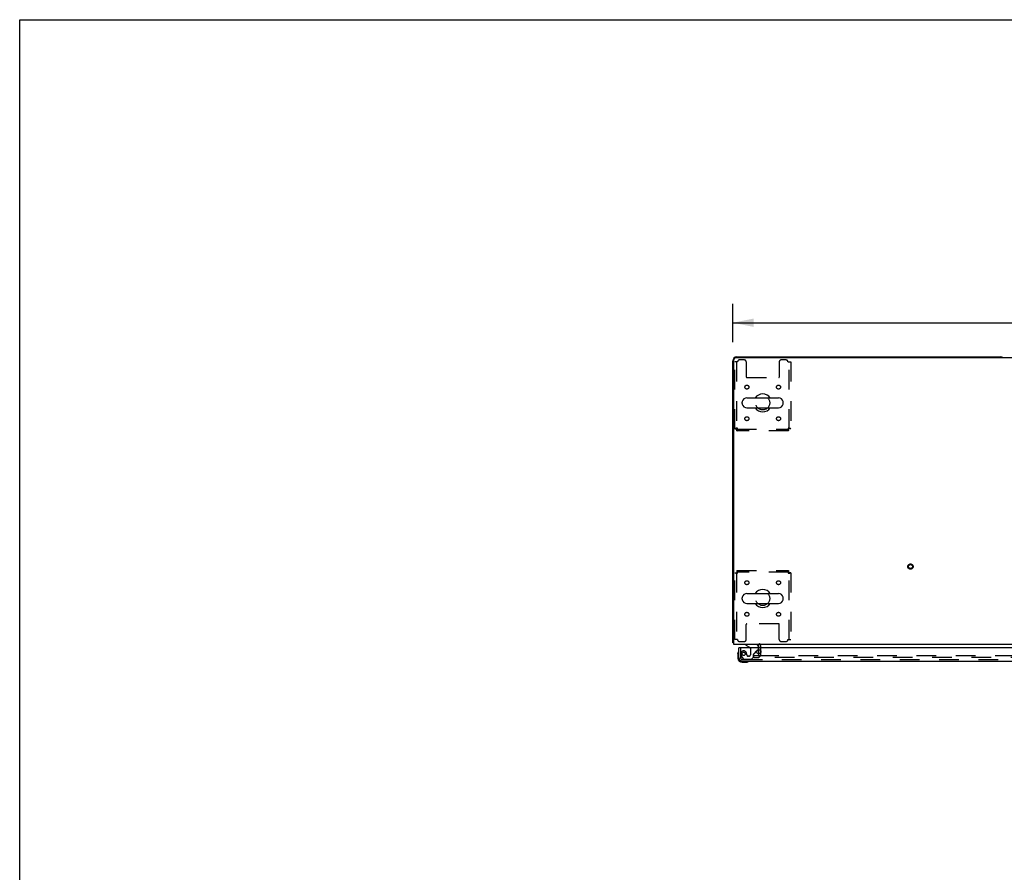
# Model space of a CAD drawing. Header units: inches. Extents: x 0 to 224, y 0 to 145.
# Tile 2 of 89: x 0 to 62, y 91 to 145. Entities that reach past the tile are written whole.
import ezdxf

# ---------------------------------------------------------------- set-up
doc = ezdxf.new("R2010")
doc.units = ezdxf.units.IN
doc.header["$LTSCALE"] = 12.302632
doc.header["$MEASUREMENT"] = 0
doc.linetypes.add('HIDDEN', pattern=[0.2, 0.1, -0.1])
doc.layers.get('0').update_dxf_attribs({"linetype": 'CONTINUOUS'})
for name, color, linetype in [('DEFAULT_2', 8, 'HIDDEN'), ('DIMENSIONS', 7, 'CONTINUOUS'), ('DOOR_3_ASSEMBLY', 7, 'CONTINUOUS')]:
    doc.layers.add(name, color=color, linetype=linetype)
doc.styles.get("Standard").update_dxf_attribs({"font": 'arial.ttf'})
doc.dimstyles.new('DIMSTYLE_1', dxfattribs={"dimtxt": 0.986842, "dimasz": 1.315789, "dimexe": 0.09, "dimexo": 0.07, "dimgap": 0.0375, "dimtad": 0, "dimtih": 1, "dimtoh": 1, "dimzin": 4, "dimdsep": 46, "dimtxsty": 'Standard', "dimblk": '_FILLED', "dimblk1": '_FILLED', "dimblk2": '_FILLED', "dimcen": 0.09, "dimadec": 3, "dimazin": 1, "dimtfac": 1, "dimtdec": 3, "dimtofl": 0, "dimtmove": 0, "dimatfit": 3, "dimldrblk": '_FILLED', "dimfxl": 0, "dimtolj": 1, "dimtzin": 4, "dimarcsym": 0})

# ---------------------------------------------------------------- blocks, each defined once
blk = doc.blocks.new('_FILLED')
at = {"color": 0, "linetype": 'ByBlock'}
blk.add_solid([(0, 0), (-1, 0.2), (-1, -0.2)], dxfattribs=at)
blk = doc.blocks.new('*D1')
at = {"layer": 'DIMENSIONS', "color": 2, "linetype": 'Continuous'}
for p, q in [((44.644, 124.536), (44.644, 126.944)), ((144.144, 124.536), (144.144, 126.944)), ((44.644, 125.76), (92.176, 125.76)), ((144.144, 125.76), (96.612, 125.76))]:
    blk.add_line(p, q, dxfattribs=at)
at = {"layer": 'DIMENSIONS', "color": 2, "linetype": 'Continuous', "xscale": 1.3157894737, "yscale": 1.3157894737, "zscale": 1.3157894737, "rotation": 180}
blk.add_blockref('_FILLED', (44.644, 125.76), dxfattribs=at)
at = {"layer": 'DIMENSIONS', "color": 2, "linetype": 'Continuous', "xscale": 1.3157894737, "yscale": 1.3157894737, "zscale": 1.3157894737}
blk.add_blockref('_FILLED', (144.144, 125.76), dxfattribs=at)
at = {"layer": 'DIMENSIONS', "color": 2, "linetype": 'Continuous', "insert": (94.394, 126.253), "char_height": 0.9868, "width": 3.44844, "attachment_point": 2, "line_spacing_factor": 0.9}
blk.add_mtext('99.50', dxfattribs=at)

msp = doc.modelspace()

# ---------------------------------------------------------------- linework, layer by layer
at = {"color": 7, "linetype": 'Continuous'}
for p, q in [((0, 0), (0, 144.737)), ((0, 144.737), (223.684, 144.737)), ((44.644, 105.74), (44.644, 123.365)), ((44.706, 105.615), (44.706, 123.427)), ((143.956, 123.552), (44.831, 123.552)), ((44.894, 123.615), (61.394, 123.615)), ((45.531, 121.046), (47.506, 121.046)), ((45.231, 120.696), (45.231, 120.783)), ((45.531, 120.434), (47.506, 120.434)), ((47.806, 120.696), (47.806, 120.783)), ((45.231, 108.446), (45.231, 108.533)), ((45.531, 108.796), (47.506, 108.796)), ((47.806, 108.446), (47.806, 108.533)), ((45.531, 108.184), (47.506, 108.184)), ((44.644, 105.74), (44.706, 105.74)), ((144.081, 105.615), (44.706, 105.615)), ((46.269, 105.411), (46.269, 105.49)), ((46.269, 105.028), (46.269, 105.294))]:
    msp.add_line(p, q, dxfattribs=at)
for points in [[(44.675, 105.718), (44.668, 105.72), (44.664, 105.722), (44.661, 105.723), (44.658, 105.724), (44.656, 105.726), (44.653, 105.727), (44.651, 105.728), (44.649, 105.73), (44.647, 105.731), (44.646, 105.733), (44.645, 105.735), (44.644, 105.736), (44.644, 105.738), (44.644, 105.74)], [(44.705, 105.702), (44.702, 105.704), (44.7, 105.706), (44.697, 105.708), (44.694, 105.71), (44.691, 105.711), (44.687, 105.713), (44.683, 105.715), (44.679, 105.716), (44.675, 105.718)]]:
    msp.add_lwpolyline(points, dxfattribs=at)
for centre, radius, start, end in [((44.894, 123.365), 0.25, 90, 180), ((44.831, 123.427), 0.125, 90, 180), ((61.394, 123.365), 0.25, 48.59541, 90), ((45.375, 120.783), 0.144, 164.36966, 180), ((45.531, 120.74), 0.306, 90, 164.36966), ((46.519, 120.74), 0.562, 32.95602, 147.04398), ((47.506, 120.74), 0.306, 15.63034, 90), ((47.663, 120.783), 0.144, 0, 15.63034), ((45.375, 120.696), 0.144, 180, 195.63034), ((45.531, 120.74), 0.306, 195.63034, 270), ((46.519, 120.74), 0.562, 212.95671, 327.04329), ((47.506, 120.74), 0.306, 270, 344.36966), ((47.663, 120.696), 0.144, 344.36966, 360), ((45.375, 108.533), 0.144, 164.36966, 180), ((45.531, 108.49), 0.306, 90, 164.36966), ((46.519, 108.49), 0.562, 32.95602, 147.04398), ((47.506, 108.49), 0.306, 15.63034, 90), ((47.663, 108.533), 0.144, 0, 15.63034), ((45.375, 108.446), 0.144, 180, 195.63034), ((45.531, 108.49), 0.306, 195.63034, 270), ((46.519, 108.49), 0.562, 212.95671, 327.04329), ((47.506, 108.49), 0.306, 270, 344.36966), ((47.663, 108.446), 0.144, 344.36966, 360), ((44.894, 105.865), 0.25, 220.76087, 221.39316), ((46.144, 105.49), 0.125, 0, 90)]:
    msp.add_arc(centre, radius, start, end, dxfattribs=at)
at = {"layer": 'DEFAULT_2', "color": 8, "linetype": 'HIDDEN'}
for p, q in [((44.769, 119.124), (44.769, 123.302)), ((44.936, 123.302), (44.769, 123.302)), ((44.873, 123.302), (44.873, 119.124)), ((45.363, 123.427), (45.061, 123.427)), ((45.488, 123.302), (45.488, 122.357)), ((47.55, 123.302), (47.55, 122.357)), ((47.977, 123.427), (47.675, 123.427)), ((48.102, 123.302), (48.269, 123.302)), ((48.165, 119.124), (48.165, 123.302)), ((48.269, 123.302), (48.269, 119.124)), ((45.518, 122.327), (47.52, 122.327)), ((44.769, 119.124), (44.873, 119.124)), ((44.903, 118.99), (44.903, 119.094)), ((44.903, 119.094), (48.135, 119.094)), ((48.135, 118.99), (44.903, 118.99)), ((48.135, 118.99), (48.135, 119.094)), ((48.269, 119.124), (48.165, 119.124)), ((44.769, 105.927), (44.769, 110.106)), ((44.769, 110.106), (44.873, 110.106)), ((44.873, 110.106), (44.873, 105.927)), ((44.903, 110.24), (44.903, 110.136)), ((44.903, 110.24), (48.135, 110.24)), ((48.135, 110.136), (44.903, 110.136)), ((48.135, 110.24), (48.135, 110.136)), ((48.165, 105.927), (48.165, 110.106)), ((48.269, 110.106), (48.165, 110.106)), ((48.269, 110.106), (48.269, 105.927)), ((45.488, 105.927), (45.488, 106.872)), ((47.52, 106.902), (45.518, 106.902)), ((47.55, 105.927), (47.55, 106.872)), ((44.936, 105.927), (44.769, 105.927)), ((45.061, 105.802), (45.363, 105.802)), ((46.394, 104.99), (46.394, 105.49)), ((47.675, 105.802), (47.977, 105.802)), ((48.102, 105.927), (48.269, 105.927)), ((45.956, 104.802), (45.956, 104.927)), ((45.956, 104.927), (46.273, 104.927)), ((45.956, 104.802), (46.273, 104.802)), ((46.269, 105.294), (46.269, 105.411)), ((46.269, 104.99), (46.269, 105.028)), ((46.3, 104.927), (75.581, 104.927)), ((75.581, 104.802), (46.3, 104.802))]:
    msp.add_line(p, q, dxfattribs=at)
for points in [[(44.936, 119.157), (44.917, 119.154), (44.899, 119.152), (44.881, 119.15), (44.863, 119.147), (44.847, 119.145), (44.832, 119.143), (44.818, 119.14), (44.805, 119.138), (44.794, 119.136), (44.785, 119.133), (44.778, 119.131), (44.773, 119.128), (44.77, 119.126), (44.769, 119.124)], [(44.936, 119.157), (44.929, 119.154), (44.922, 119.152), (44.915, 119.15), (44.909, 119.147), (44.902, 119.145), (44.897, 119.143), (44.891, 119.14), (44.887, 119.138), (44.883, 119.136), (44.879, 119.133), (44.876, 119.131), (44.874, 119.128), (44.873, 119.126), (44.873, 119.124)], [(44.903, 118.99), (44.905, 118.991), (44.908, 118.994), (44.91, 118.999), (44.912, 119.006), (44.915, 119.015), (44.917, 119.026), (44.919, 119.039), (44.922, 119.053), (44.924, 119.068), (44.926, 119.084), (44.929, 119.102), (44.931, 119.12), (44.934, 119.138), (44.936, 119.157)], [(44.903, 119.094), (44.905, 119.094), (44.908, 119.095), (44.91, 119.097), (44.912, 119.1), (44.915, 119.103), (44.917, 119.108), (44.919, 119.112), (44.922, 119.117), (44.924, 119.123), (44.926, 119.129), (44.929, 119.136), (44.931, 119.143), (44.934, 119.15), (44.936, 119.157)], [(48.165, 119.124), (48.164, 119.126), (48.163, 119.128), (48.161, 119.131), (48.159, 119.133), (48.155, 119.136), (48.151, 119.138), (48.146, 119.14), (48.141, 119.143), (48.135, 119.145), (48.129, 119.147), (48.123, 119.15), (48.116, 119.152), (48.109, 119.154), (48.102, 119.157)], [(48.102, 119.157), (48.104, 119.138), (48.107, 119.12), (48.109, 119.102), (48.111, 119.084), (48.114, 119.068), (48.116, 119.053), (48.118, 119.039), (48.121, 119.026), (48.123, 119.015), (48.125, 119.006), (48.128, 118.999), (48.13, 118.994), (48.133, 118.991), (48.135, 118.99)], [(48.102, 119.157), (48.104, 119.15), (48.107, 119.143), (48.109, 119.136), (48.111, 119.129), (48.114, 119.123), (48.116, 119.117), (48.118, 119.112), (48.121, 119.108), (48.123, 119.103), (48.125, 119.1), (48.128, 119.097), (48.13, 119.095), (48.133, 119.094), (48.135, 119.094)], [(48.269, 119.124), (48.268, 119.126), (48.265, 119.128), (48.26, 119.131), (48.252, 119.133), (48.243, 119.136), (48.232, 119.138), (48.22, 119.14), (48.206, 119.143), (48.191, 119.145), (48.174, 119.147), (48.157, 119.15), (48.139, 119.152), (48.121, 119.154), (48.102, 119.157)], [(44.769, 110.106), (44.77, 110.103), (44.773, 110.101), (44.778, 110.099), (44.785, 110.096), (44.794, 110.094), (44.805, 110.092), (44.818, 110.089), (44.832, 110.087), (44.847, 110.085), (44.863, 110.082), (44.881, 110.08), (44.899, 110.077), (44.917, 110.075), (44.936, 110.073)], [(44.873, 110.106), (44.873, 110.103), (44.874, 110.101), (44.876, 110.099), (44.879, 110.096), (44.883, 110.094), (44.887, 110.092), (44.891, 110.089), (44.897, 110.087), (44.902, 110.085), (44.909, 110.082), (44.915, 110.08), (44.922, 110.077), (44.929, 110.075), (44.936, 110.073)], [(44.936, 110.073), (44.934, 110.091), (44.931, 110.11), (44.929, 110.128), (44.926, 110.145), (44.924, 110.162), (44.922, 110.177), (44.919, 110.191), (44.917, 110.203), (44.915, 110.214), (44.912, 110.223), (44.91, 110.23), (44.908, 110.236), (44.905, 110.239), (44.903, 110.24)], [(44.936, 110.073), (44.934, 110.08), (44.931, 110.087), (44.929, 110.094), (44.926, 110.1), (44.924, 110.106), (44.922, 110.112), (44.919, 110.117), (44.917, 110.122), (44.915, 110.126), (44.912, 110.13), (44.91, 110.132), (44.908, 110.134), (44.905, 110.135), (44.903, 110.136)], [(48.135, 110.24), (48.133, 110.239), (48.13, 110.236), (48.128, 110.23), (48.125, 110.223), (48.123, 110.214), (48.121, 110.203), (48.118, 110.191), (48.116, 110.177), (48.114, 110.162), (48.111, 110.145), (48.109, 110.128), (48.107, 110.11), (48.104, 110.091), (48.102, 110.073)], [(48.135, 110.136), (48.133, 110.135), (48.13, 110.134), (48.128, 110.132), (48.125, 110.13), (48.123, 110.126), (48.121, 110.122), (48.118, 110.117), (48.116, 110.112), (48.114, 110.106), (48.111, 110.1), (48.109, 110.094), (48.107, 110.087), (48.104, 110.08), (48.102, 110.073)], [(48.102, 110.073), (48.109, 110.075), (48.116, 110.077), (48.123, 110.08), (48.129, 110.082), (48.135, 110.085), (48.141, 110.087), (48.146, 110.089), (48.151, 110.092), (48.155, 110.094), (48.159, 110.096), (48.161, 110.099), (48.163, 110.101), (48.164, 110.103), (48.165, 110.106)], [(48.102, 110.073), (48.121, 110.075), (48.139, 110.077), (48.157, 110.08), (48.174, 110.082), (48.191, 110.085), (48.206, 110.087), (48.22, 110.089), (48.232, 110.092), (48.243, 110.094), (48.252, 110.096), (48.26, 110.099), (48.265, 110.101), (48.268, 110.103), (48.269, 110.106)]]:
    msp.add_lwpolyline(points, dxfattribs=at)
for centre, radius in [((45.529, 121.729), 0.125), ((47.508, 121.729), 0.125), ((46.519, 120.74), 0.438), ((45.529, 119.75), 0.125), ((47.508, 119.75), 0.125), ((55.769, 110.49), 0.164), ((55.769, 110.49), 0.124), ((45.529, 109.479), 0.125), ((47.508, 109.479), 0.125), ((46.519, 108.49), 0.438), ((45.529, 107.5), 0.125), ((47.508, 107.5), 0.125)]:
    msp.add_circle(centre, radius, dxfattribs=at)
for centre, radius, start, end in [((45.061, 123.302), 0.125, 90, 180), ((45.363, 123.302), 0.125, 0, 90), ((47.675, 123.302), 0.125, 90, 180), ((47.977, 123.302), 0.125, 0, 90), ((45.518, 122.357), 0.03, 180, 270), ((47.52, 122.357), 0.03, 270, 360), ((45.518, 106.872), 0.03, 90, 180), ((47.52, 106.872), 0.03, 0, 90), ((45.061, 105.927), 0.125, 180, 270), ((45.363, 105.927), 0.125, 270, 360), ((46.144, 105.49), 0.25, 0, 49.23913), ((47.675, 105.927), 0.125, 180, 270), ((47.977, 105.927), 0.125, 270, 360), ((46.206, 104.99), 0.188, 270, 360), ((46.206, 104.99), 0.0625, 270, 360)]:
    msp.add_arc(centre, radius, start, end, dxfattribs=at)
at = {"layer": 'DOOR_3_ASSEMBLY', "color": 7, "linetype": 'Continuous'}
for p, q in [((45.461, 105.615), (45.461, 105.576)), ((45.461, 105.576), (45.699, 105.438)), ((46.248, 105.411), (46.248, 105.458)), ((44.959, 105.016), (44.962, 105.054)), ((44.959, 105.016), (44.959, 104.76)), ((45.006, 105.152), (45.004, 105.145)), ((45.039, 105.411), (45.019, 105.411)), ((45.019, 104.803), (45.019, 104.76)), ((46.138, 105.184), (46.219, 105.264)), ((45.222, 104.497), (45.478, 104.497)), ((45.516, 104.5), (45.478, 104.497)), ((45.607, 104.542), (45.611, 104.543)), ((45.611, 104.543), (45.612, 104.543))]:
    msp.add_line(p, q, dxfattribs=at)
at = {"layer": 'DOOR_3_ASSEMBLY', "color": 3, "linetype": 'Continuous'}
for p, q in [((45.019, 104.803), (45.019, 105.411)), ((75.936, 105.411), (45.039, 105.411)), ((45.265, 104.557), (75.71, 104.557))]:
    msp.add_line(p, q, dxfattribs=at)
at = {"layer": 'DOOR_3_ASSEMBLY', "color": 8, "linetype": 'HIDDEN'}
for p, q in [((45.123, 105.411), (45.123, 104.803)), ((45.197, 104.86), (45.299, 104.715)), ((45.651, 104.874), (45.618, 104.874)), ((45.749, 105.351), (45.749, 104.972)), ((45.815, 104.682), (45.941, 104.808)), ((45.941, 104.808), (45.941, 104.987)), ((45.999, 105.045), (46.138, 105.184)), ((46.248, 105.335), (46.248, 105.411)), ((45.265, 104.661), (75.71, 104.661)), ((45.363, 104.682), (45.815, 104.682))]:
    msp.add_line(p, q, dxfattribs=at)
at = {"layer": 'DOOR_3_ASSEMBLY', "color": 7, "linetype": 'Continuous'}
msp.add_lwpolyline([(45.612, 104.543), (45.614, 104.543), (45.614, 104.543)], dxfattribs=at)
at = {"layer": 'DOOR_3_ASSEMBLY', "color": 8, "linetype": 'HIDDEN'}
msp.add_circle((45.323, 105.024), 0.101, dxfattribs=at)
at = {"layer": 'DOOR_3_ASSEMBLY', "color": 3, "linetype": 'Continuous'}
msp.add_circle((46.269, 105.161), 0.133, dxfattribs=at)
at = {"layer": 'DOOR_3_ASSEMBLY', "color": 7, "linetype": 'Continuous'}
for centre, radius, start, end in [((45.649, 105.351), 0.1, 36.54681, 59.90799), ((46.091, 105.458), 0.157, 0, 90), ((45.209, 105.016), 0.25, 149.11011, 180), ((45.007, 105.137), 0.015, 96.37959, 149.11011), ((45.004, 105.137), 0.015, 0, 83.62041), ((46.148, 105.335), 0.1, 315, 332.97319), ((45.222, 104.76), 0.263, 180, 270), ((45.222, 104.76), 0.203, 180, 270), ((45.478, 104.747), 0.25, 270, 300.88989), ((45.599, 104.542), 0.015, 6.37959, 90), ((45.599, 104.545), 0.015, 300.88989, 353.62041)]:
    msp.add_arc(centre, radius, start, end, dxfattribs=at)
at = {"layer": 'DOOR_3_ASSEMBLY', "color": 3, "linetype": 'Continuous'}
msp.add_arc((45.265, 104.803), 0.246, 180, 270, dxfattribs=at)
at = {"layer": 'DOOR_3_ASSEMBLY', "color": 8, "linetype": 'HIDDEN'}
for centre, radius, start, end in [((45.265, 104.803), 0.142, 180, 270), ((45.323, 105.024), 0.187, 17.84824, 196.84389), ((45.513, 105.081), 0.386, 196.84389, 215.1), ((45.127, 104.96), 0.393, 1.65986, 17.92977), ((45.618, 104.972), 0.098, 180, 270), ((45.651, 104.972), 0.098, 270, 360), ((45.649, 105.351), 0.1, 0, 36.54681), ((45.98, 104.987), 0.039, 111.60962, 180), ((45.929, 105.116), 0.1, 291.60962, 315), ((46.148, 105.335), 0.1, 332.97319, 360), ((45.363, 104.761), 0.079, 215.1, 270)]:
    msp.add_arc(centre, radius, start, end, dxfattribs=at)

# ---------------------------------------------------------------- dimensions: what is measured, and where the dimension line sits
at = {"layer": 'DIMENSIONS', "color": 2, "linetype": 'Continuous'}
dim = msp.add_linear_dim(base=(144.144, 125.76), p1=(44.644, 124.466), p2=(144.144, 124.466), dimstyle='DIMSTYLE_1', dxfattribs=at)
dim.commit()
dim.dimension.update_dxf_attribs({"geometry": '*D1', "text_midpoint": (94.39, 125.754), "dimtype": 160})

doc.saveas('drawing.dxf')
